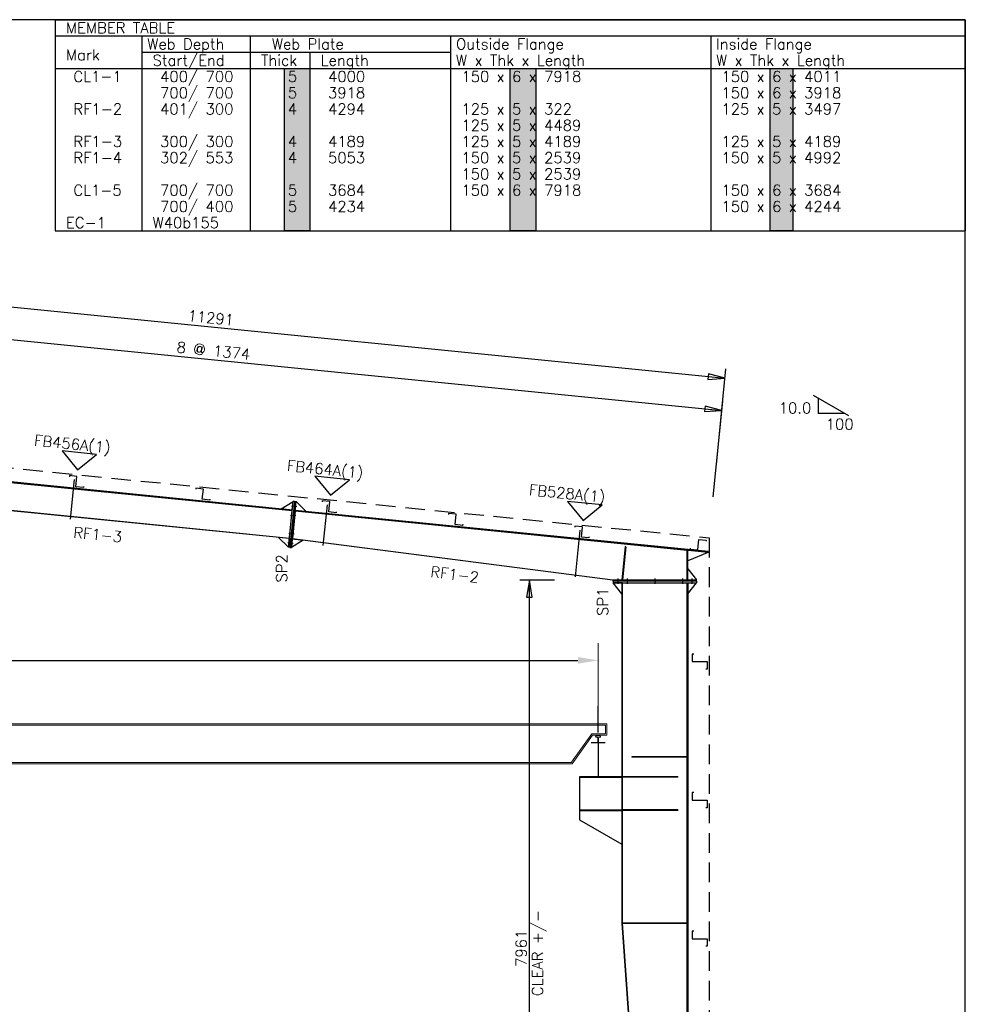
# Model space of a CAD drawing. Header units: millimetres. Extents: x 0 to 28190, y 0 to 19934.
# Tile 11 of 11: x 17961 to 28190, y 9276 to 19934. Entities that reach past the tile are written whole.
import ezdxf

# ---------------------------------------------------------------- set-up
doc = ezdxf.new("R2010")
doc.units = ezdxf.units.MM
doc.header["$MEASUREMENT"] = 0
doc.linetypes.add('CONTIN', pattern=[0])
doc.linetypes.add('DASHED', pattern=[319.6, 213.1, -106.5])
doc.layers.get('0').update_dxf_attribs({"linetype": 'CONTIN'})
for name, color, linetype in [('1', 7, 'CONTIN'), ('10', 10, 'CONTIN'), ('11', 7, 'CONTIN'), ('12', 6, 'CONTIN'), ('14', 7, 'CONTIN'), ('2', 6, 'CONTIN'), ('22', 7, 'CONTIN'), ('26', 7, 'CONTIN'), ('3', 7, 'CONTIN'), ('5', 5, 'DASHED')]:
    doc.layers.add(name, color=color, linetype=linetype)
doc.layers.add('COLUMN', color=5, linetype='CONTINUOUS', lineweight=70)
doc.styles.add('SIMPLEX', font='SIMPLEX')

# ---------------------------------------------------------------- blocks, each defined once
blk = doc.blocks.new('RF1TBL')
for p, q in [((-9845.2021, 0), (-9845.2021, -2285.4934)), ((-9845.2021, 0), (0, 0)), ((0, 0), (0, -2285.4934)), ((-9845.2021, -175.80717), (0, -175.80717)), ((-9845.2021, -175.80717), (-9845.2021, -2285.4934)), ((-9845.2021, -175.80717), (-9845.2021, -2285.4934)), ((-9845.2021, -175.80717), (-9845.2021, -2285.4934)), ((-8907.5635, -175.80717), (-8907.5635, -2285.4934)), ((-7735.5161, -175.80717), (-7735.5161, -2285.4934)), ((-5567.2275, -175.80717), (-5567.2275, -2285.4934)), ((-2754.3127, -175.80717), (-2754.3127, -2285.4934)), ((-8907.5635, -351.61435), (-5567.2275, -351.61435)), ((-7090.8896, -351.61435), (-7090.8896, -2285.4934)), ((-9845.2021, -527.42151), (0, -527.42151)), ((-9845.2021, -2285.4934), (0, -2285.4934)), ((-9845.2021, -2285.4934), (0, -2285.4934))]:
    blk.add_line(p, q)
at = {"layer": '14', "style": 'SIMPLEX'}
for s, p in [('MEMBER TABLE', (-9727.9971, -146.50598)), ('Web Depth', (-8848.9609, -322.31314)), ('Web Plate', (-7501.1064, -322.31314)), ('Outside Flange', (-5508.6255, -322.31314)), ('Inside Flange', (-2695.7102, -322.31314)), ('Mark', (-9727.9971, -439.51797)), ('Start/End', (-8790.3594, -498.12033)), ('Thick', (-7618.311, -498.12033)), ('Length', (-6973.6846, -498.12033)), ('W x Thk x Length', (-5508.6255, -498.12033)), ('W x Thk x Length', (-2695.7102, -498.12033))]:
    blk.add_text(s, height=117.204788, dxfattribs=at).set_placement(p)
at = {"layer": '26', "style": 'SIMPLEX'}
for s, p in [(' CL1-1', (-9727.9971, -673.92749)), (' 400/ 700', (-8790.3584, -673.92749)), ('    5', (-7676.9136, -673.92749)), (' 4000', (-6973.6846, -673.92749)), ('150 x 6 x 7918', (-5450.0225, -673.92749)), ('150 x 6 x 4011', (-2637.1079, -673.92749)), (' 700/ 700', (-8790.3584, -849.73474)), ('    5', (-7676.9136, -849.73474)), (' 3918', (-6973.6846, -849.73474)), ('150 x 6 x 3918', (-2637.1079, -849.73474)), (' RF1-2', (-9727.9971, -1025.5419)), (' 401/ 300', (-8790.3584, -1025.5419)), ('    4', (-7676.9136, -1025.5419)), (' 4294', (-6973.6846, -1025.5419)), ('125 x 5 x 322', (-5450.0225, -1025.5419)), ('125 x 5 x 3497', (-2637.1079, -1025.5419)), ('125 x 5 x 4489', (-5450.0225, -1201.349)), (' RF1-3', (-9727.9971, -1377.1563)), (' 300/ 300', (-8790.3584, -1377.1563)), ('    4', (-7676.9136, -1377.1563)), (' 4189', (-6973.6846, -1377.1563)), ('125 x 5 x 4189', (-5450.0225, -1377.1563)), ('125 x 5 x 4189', (-2637.1079, -1377.1563)), (' RF1-4', (-9727.9971, -1552.9634)), (' 302/ 553', (-8790.3584, -1552.9634)), ('    4', (-7676.9136, -1552.9634)), (' 5053', (-6973.6846, -1552.9634)), ('150 x 5 x 2539', (-5450.0225, -1552.9634)), ('150 x 5 x 4992', (-2637.1079, -1552.9634)), ('150 x 5 x 2539', (-5450.0225, -1728.7706)), (' CL1-5', (-9727.9971, -1904.5778)), (' 700/ 700', (-8790.3584, -1904.5778)), ('    5', (-7676.9136, -1904.5778)), (' 3684', (-6973.6846, -1904.5778)), ('150 x 6 x 7918', (-5450.0225, -1904.5778)), ('150 x 6 x 3684', (-2637.1079, -1904.5778)), (' 700/ 400', (-8790.3584, -2080.385)), ('    5', (-7676.9136, -2080.385)), (' 4234', (-6973.6846, -2080.385)), ('150 x 6 x 4244', (-2637.1079, -2080.385)), ('W40b155', (-8790.3584, -2256.1921)), ('EC-1', (-9727.9971, -2256.1921))]:
    blk.add_text(s, height=117.204788, dxfattribs=at).set_placement(p)
blk = doc.blocks.new('WSECTN')
for p, q in [((-76.2, 25.4), (76.2, 25.4)), ((0, 0), (0, 25.4)), ((-76.2, 0), (76.2, 0))]:
    blk.add_line(p, q)
blk = doc.blocks.new('ZCOL')
for p, q in [((10.2, 0), (0, 0)), ((0, 0), (0, -25.4)), ((10.2, -2.5), (10.2, 0)), ((-10.2, -25.4), (-10.2, -22.9)), ((0, -25.4), (-10.2, -25.4))]:
    blk.add_line(p, q)
blk = doc.blocks.new('MARKER')
for p, q in [((187.527664, 187.527664), (-187.52766, 187.527664)), ((-187.52766, 187.527664), (0, 0)), ((0, 0), (187.527664, 187.527664))]:
    blk.add_line(p, q)
blk = doc.blocks.new('ARROWF')
for p, q in [((0, 0), (-183, 30)), ((-183, 30), (-183, -30)), ((-183, -30), (0, 0))]:
    blk.add_line(p, q)
blk = doc.blocks.new('RAIL')
at = {"layer": 'COLUMN', "lineweight": 0}
for p, q in [((37, 0), (-37, 0)), ((-27, 103), (27, 103)), ((-15, 83), (-27, 83)), ((-27, 8), (-15, 8)), ((-5, 18), (-5, 73)), ((5, 73), (5, 18)), ((27, 83), (15, 83)), ((15, 8), (27, 8))]:
    blk.add_line(p, q, dxfattribs=at)
for centre, start, end in [((-27, 93), 90, 180), ((-27, 93), 180, 270), ((-27, -2), 90, 169.2104), ((-15, 73), 0, 90), ((-15, 18), 270, 0), ((15, 73), 90, 180), ((15, 18), 180, 270), ((27, 93), 0, 90), ((27, 93), 270, 0), ((27, -2), 10.7896, 90)]:
    blk.add_arc(centre, 10, start, end, dxfattribs=at)
blk = doc.blocks.new('A$C5D5B3472')
at = {"lineweight": 0}
for p, q in [((-3050, 0), (-24040, 0)), ((-24040, 0), (-24040, -127)), ((-24025, -20), (-24025, -107)), ((-3070, -15), (-24020, -15)), ((-24040, -127), (-23882, -127)), ((-24020, -112), (-23877, -112)), ((-23882, -127), (-23651, -449)), ((-23873, -115), (-23645, -432)), ((-3449, -434), (-23641, -434)), ((-3439, -449), (-23651, -449))]:
    blk.add_line(p, q, dxfattribs=at)
for centre, start, end in [((-24020, -20), 90, 180), ((-24020, -107), 180, 270), ((-23877, -117), 35.6722, 90), ((-23641, -429), 215.6722, 270)]:
    blk.add_arc(centre, 5, start, end, dxfattribs=at)

msp = doc.modelspace()

# ---------------------------------------------------------------- hatches: boundary and pattern name
at = {"linetype": 'Continuous'}
h = msp.add_hatch(color=256, dxfattribs=at)
h.dxf.hatch_style = 1
h.paths.add_polyline_path([(23267, 19406.6), (23543.5, 19406.6), (23543.5, 17648.5), (23267, 17648.5)])
h.paths.add_polyline_path([(20825.9, 19406.6), (21098.7, 19406.6), (21098.7, 17648.5), (20825.9, 17648.5)])
h.paths.add_polyline_path([(26079.9, 19406.6), (26323.1, 19406.6), (26323.1, 17648.5), (26079.9, 17648.5)])

# ---------------------------------------------------------------- linework, layer by layer
at = {"color": 6, "lineweight": 13}
msp.add_line((24217.7, 12273.9), (24217.7, 13186.1), dxfattribs=at)
at = {"color": 6}
msp.add_line((4366.4, 12998.6), (23998.9, 12998.6), dxfattribs=at)
at = {"linetype": 'Continuous'}
for points in [[(20825.9, 19406.6), (21098.7, 19406.6), (21098.7, 17648.5), (20825.9, 17648.5)], [(23267, 19406.6), (23543.5, 19406.6), (23543.5, 17648.5), (23267, 17648.5)], [(26079.9, 19406.6), (26323.1, 19406.6), (26323.1, 17648.5), (26079.9, 17648.5)]]:
    msp.add_lwpolyline(points, close=True, dxfattribs=at)
at = {"color": 6, "linetype": 'Continuous'}
msp.add_solid([(23998.9, 12962.1), (23998.9, 13035), (24217.7, 12998.6)], dxfattribs=at)
at = {"layer": '1'}
for p, q in [((16740.9, 15037.5), (20908.6, 14620.8)), ((16740.9, 15037.5), (20908.6, 14620.8)), ((20909.1, 14625.7), (16741.4, 15042.5)), ((18551.3, 14955.6), (18508.3, 14526)), ((20878.3, 14317.3), (16710.6, 14734)), ((16711.1, 14739), (20878.8, 14322.3)), ((16711.1, 14739), (20878.8, 14322.3)), ((20789.7, 14637.7), (20918.6, 14720.3)), ((20868.8, 14222.7), (20918.6, 14720.3)), ((20934.5, 14718.7), (20884.8, 14221.2)), ((20934.5, 14718.7), (20884.8, 14221.2)), ((20900.7, 14219.6), (20950.4, 14717.1)), ((20909.1, 14625.7), (20918.6, 14720.3)), ((20934.5, 14718.7), (20918.6, 14720.3)), ((20918.6, 14720.3), (20918.6, 14720.3)), ((20934.5, 14718.7), (20950.4, 14717.1)), ((20941, 14622.6), (20950.4, 14717.1)), ((21060.4, 14610.6), (20950.4, 14717.1)), ((20950.4, 14717.1), (20950.4, 14717.1)), ((20909.1, 14625.7), (20789.7, 14637.7)), ((20878.8, 14322.3), (20908.6, 14620.8)), ((20901, 14671.8), (20958.1, 14666.1)), ((20901, 14671.8), (20958.1, 14666.1)), ((20908.6, 14620.8), (20909.1, 14625.7)), ((20940.5, 14617.6), (20910.6, 14318.6)), ((20940.5, 14617.6), (20941, 14622.6)), ((20940.5, 14617.6), (25181.7, 14193.5)), ((20940.5, 14617.6), (25407.2, 14170.9)), ((25407.7, 14175.9), (20941, 14622.6)), ((20941, 14622.6), (21060.4, 14610.6)), ((21285.4, 14682.1), (21241.6, 14243.8)), ((20891, 14572.3), (20948.1, 14566.6)), ((20891, 14572.3), (20948.1, 14566.6)), ((24019.6, 14408.7), (23968.9, 13901.4)), ((20878.3, 14317.3), (20758.9, 14329.2)), ((20758.9, 14329.2), (20868.8, 14222.7)), ((20878.3, 14317.3), (20868.8, 14222.7)), ((20871.1, 14373.3), (20928.2, 14367.6)), ((20871.1, 14373.3), (20928.2, 14367.6)), ((20878.8, 14322.3), (20878.3, 14317.3)), ((20878.8, 14322.3), (20878.8, 14322.3)), ((20910.1, 14313.6), (20900.7, 14219.6)), ((21029.1, 14298.3), (20900.7, 14219.6)), ((20910.7, 14318.6), (20910.1, 14313.6)), ((24378, 13866.3), (20910.1, 14313.6)), ((20910.1, 14313.6), (21029.1, 14298.3)), ((20910.6, 14318.6), (24378.7, 13871.3)), ((20910.7, 14318.6), (24378.7, 13871.3)), ((20861.2, 14273.8), (20918.3, 14268.1)), ((20861.2, 14273.8), (20918.3, 14268.1)), ((20884.8, 14221.2), (20868.8, 14222.7)), ((20868.8, 14222.7), (20868.8, 14222.7)), ((20884.8, 14221.2), (20900.7, 14219.6)), ((20900.7, 14219.6), (20900.7, 14219.6)), ((24511.5, 14229.8), (24475.7, 13871.6)), ((24511.5, 14229.8), (24475.7, 13871.6)), ((24517.5, 14229.2), (24481.7, 13871)), ((24517.5, 14229.2), (24481.7, 13871)), ((24517.5, 14229.2), (24511.5, 14229.8)), ((24517.5, 14229.2), (24511.5, 14229.8)), ((25181.7, 13871.3), (25181.7, 14193.5)), ((25181.7, 14193), (25181.7, 13871.3)), ((25181.7, 14193), (25186.7, 14193)), ((25186.7, 13871.3), (25186.7, 14193)), ((25186.7, 14193), (25416.7, 14170)), ((25407.2, 14170.9), (25407.7, 14175.9)), ((25416.7, 14170), (25186.7, 14078)), ((25186.7, 13871.3), (25186.7, 13991.3)), ((25186.7, 13991.3), (25281.7, 13871.3)), ((24378.7, 13871.3), (24378, 13866.3)), ((24378.7, 13871.3), (25181.7, 13871.3)), ((24381.7, 13855.3), (24381.7, 13871.3)), ((24381.7, 13871.3), (25281.7, 13871.3)), ((24431.7, 13884), (24431.7, 13826.6)), ((24431.7, 13884), (24431.7, 13826.6)), ((24481.7, 13871), (24475.7, 13871.6)), ((24481.7, 13871), (24475.7, 13871.6)), ((24531.7, 13884), (24531.7, 13826.6)), ((24531.7, 13884), (24531.7, 13826.6)), ((24831.7, 13884), (24831.7, 13826.6)), ((24831.7, 13884), (24831.7, 13826.6)), ((25131.7, 13884), (25131.7, 13826.6)), ((25131.7, 13884), (25131.7, 13826.6)), ((25181.7, 13871.3), (25186.7, 13871.3)), ((25186.7, 13871.3), (25281.7, 13871.3)), ((25231.7, 13884), (25231.7, 13826.6)), ((25231.7, 13884), (25231.7, 13826.6)), ((25281.7, 13855.3), (25281.7, 13871.3)), ((25281.7, 13871.3), (25281.7, 13871.3)), ((25281.7, 13855.3), (24381.7, 13855.3)), ((25281.7, 13855.3), (24381.7, 13855.3)), ((24381.7, 13855.3), (24381.7, 13839.3)), ((24381.7, 13839.3), (25281.7, 13839.3)), ((24475.7, 13719.3), (24381.7, 13839.3)), ((24381.7, 13839.3), (24381.7, 13839.3)), ((24475.7, 13839.3), (24381.7, 13839.3)), ((24481.7, 13839.3), (24475.7, 13839.3)), ((24475.7, 13839.3), (24475.7, 10155.6)), ((24475.7, 13839.3), (24475.7, 13719.3)), ((24481.7, 10155.6), (24481.7, 13839.3)), ((24481.7, 13839.3), (24481.7, 13839.3)), ((24481.7, 13839.3), (25181.7, 13839.3)), ((24481.7, 10155.6), (24481.7, 13839.3)), ((25181.7, 10155.6), (25181.7, 13839.3)), ((25181.7, 5921.6), (25181.7, 13839.3)), ((25181.7, 13839.3), (25187.7, 13839.3)), ((25187.7, 13839.3), (25187.7, 5921.6)), ((25187.7, 13839.3), (25187.7, 13719.3)), ((25187.7, 13719.3), (25281.7, 13839.3)), ((25187.7, 13839.3), (25281.7, 13839.3)), ((25281.7, 13855.3), (25281.7, 13839.3)), ((25281.7, 13839.3), (25281.7, 13839.3)), ((25181.7, 11955.6), (24581.7, 11955.6)), ((24581.7, 11955.6), (24581.7, 11949.6)), ((25181.7, 11955.6), (24581.7, 11955.6)), ((24581.7, 11955.6), (24581.7, 11949.6)), ((25181.7, 11949.6), (24581.7, 11949.6)), ((25181.7, 11949.6), (24581.7, 11949.6)), ((25181.7, 11955.6), (25181.7, 11949.6)), ((25181.7, 11955.6), (25181.7, 11949.6)), ((24475.7, 11739.6), (24017.7, 11739.6)), ((24017.7, 11739.6), (24017.7, 11373.6)), ((24475.7, 11739.6), (24017.7, 11739.6)), ((24017.7, 11739.6), (24017.7, 11373.6)), ((24475.7, 11731.6), (24017.7, 11731.6)), ((24475.7, 11731.6), (24017.7, 11731.6)), ((25081.7, 11739.6), (24481.7, 11739.6)), ((24481.7, 11739.6), (24481.7, 11733.6)), ((25081.7, 11739.6), (24481.7, 11739.6)), ((24481.7, 11739.6), (24481.7, 11733.6)), ((25081.7, 11733.6), (24481.7, 11733.6)), ((25081.7, 11733.6), (24481.7, 11733.6)), ((25081.7, 11739.6), (25081.7, 11733.6)), ((25081.7, 11739.6), (25081.7, 11733.6)), ((24017.7, 11381.6), (24475.7, 11381.6)), ((24017.7, 11381.6), (24475.7, 11381.6)), ((24017.7, 11373.6), (24475.7, 11373.6)), ((24017.7, 11373.6), (24017.7, 11273.6)), ((24017.7, 11373.6), (24475.7, 11373.6)), ((25081.7, 11379.6), (24481.7, 11379.6)), ((24481.7, 11379.6), (24481.7, 11373.6)), ((25081.7, 11379.6), (24481.7, 11379.6)), ((24481.7, 11379.6), (24481.7, 11373.6)), ((25081.7, 11373.6), (24481.7, 11373.6)), ((25081.7, 11373.6), (24481.7, 11373.6)), ((25081.7, 11379.6), (25081.7, 11373.6)), ((25081.7, 11379.6), (25081.7, 11373.6)), ((24017.7, 11273.6), (24475.7, 11009.2)), ((24481.7, 10155.6), (24475.7, 10155.2)), ((24481.7, 10155.6), (24475.7, 10155.6)), ((24475.7, 10155.2), (24775.7, 5921.6)), ((24781.7, 5921.6), (24481.7, 10155.6)), ((24481.7, 10155.6), (24481.7, 10155.6)), ((24481.7, 10155.6), (25181.7, 10155.6)), ((25181.7, 10155.6), (24481.7, 10155.6)), ((24781.7, 5922.1), (24481.7, 10155.6)), ((25181.7, 5921.6), (25181.7, 10155.6))]:
    msp.add_line(p, q, dxfattribs=at)
at = {"layer": '12'}
for p, q in [((25462.1, 14769.8), (25565.6, 15804.5)), ((23746.6, 13866.3), (23371.6, 13866.3))]:
    msp.add_line(p, q, dxfattribs=at)
at = {"layer": '2'}
for p, q in [((14355.4, 17176.1), (25590.4, 16052.6)), ((14320.4, 16826.2), (25555.4, 15702.7)), ((25497.1, 15119.6), (25600.6, 16154.4)), ((23473.8, 5905.6), (23473.8, 13866.3)), ((24217.7, 12218.1), (24217.7, 12503.7))]:
    msp.add_line(p, q, dxfattribs=at)
at = {"layer": '22'}
for p, q in [((28189.6, 19934), (0, 19934)), ((28189.6, 0), (28189.6, 19934))]:
    msp.add_line(p, q, dxfattribs=at)
at = {"layer": '3'}
for p, q in [((26929.6, 15644.3), (26548, 15864.7)), ((26596.7, 15836.5), (26596.7, 15672.5)), ((26880.9, 15672.5), (26596.7, 15672.5))]:
    msp.add_line(p, q, dxfattribs=at)
at = {"layer": '5'}
for p, q in [((14182.7, 15449.1), (25417.7, 14325.6)), ((25417.7, 14325.6), (25417.7, 8405.6))]:
    msp.add_line(p, q, dxfattribs=at)

# ---------------------------------------------------------------- block references
msp.add_blockref('RF1TBL', (28189.6, 19934))
at = {"lineweight": 0, "xscale": -0.9635180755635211, "yscale": 0.9635180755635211, "zscale": 0.9635180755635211}
msp.add_blockref('A$C5D5B3472', (1148.1, 12312.9), dxfattribs=at)
at = {"color": 3, "linetype": 'ByBlock', "lineweight": 0, "ltscale": 5, "extrusion": (0, 0, -1), "xscale": 0.7260635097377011, "yscale": 0.7260635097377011, "zscale": -0.7260635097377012}
msp.add_blockref('RAIL', (-24217.7, 12105.6), dxfattribs=at)
at = {"layer": '1', "yscale": 14.40944769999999, "zscale": 14.40944769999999, "rotation": 180}
msp.add_blockref('WSECTN', (24217.7, 12105.6), dxfattribs=at)
at = {"layer": '10'}
for p, xscale, yscale, zscale, rotation in [((18569.3, 14878.9), 7.999999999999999, -4.4055119, -4.4055119, 354.2894053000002), ((19936.4, 14742.2), 7.999999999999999, -4.4055119, -4.4055119, 354.2894053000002), ((21303.5, 14605.5), 7.999999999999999, -4.4055119, -4.4055119, 354.2894053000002), ((22670.6, 14468.7), 7.999999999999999, -4.4055119, -4.4055119, 354.2894053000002), ((24037.6, 14332), 7.999999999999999, -4.4055119, -4.4055119, 354.2894053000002), ((25294.8, 14196.1), -7.999999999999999, -4.4055009, -4.4055009, 354.2894053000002), ((25236.7, 12985.6), -7.999999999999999, -6.374015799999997, -6.374015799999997, 270.000015), ((25236.7, 11485.6), -7.999999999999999, -6.374015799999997, -6.374015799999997, 270.000015), ((25236.7, 9985.6), -7.999999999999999, -6.374015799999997, -6.374015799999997, 270.000015)]:
    msp.add_blockref('ZCOL', p, dxfattribs=dict(at, xscale=xscale, yscale=yscale, zscale=zscale, rotation=rotation))
at = {"layer": '2'}
for p, rotation in [((25590.4, 16052.6), 354.2894053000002), ((25555.4, 15702.7), 354.2894053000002), ((23473.8, 13866.3), 90)]:
    msp.add_blockref('ARROWF', p, dxfattribs=dict(at, rotation=rotation))
at = {"layer": '3', "rotation": 354.2894053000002}
for p in [(18587.4, 15060.1), (21321.6, 14786.6), (24055.8, 14513.2)]:
    msp.add_blockref('MARKER', p, dxfattribs=at)

# ---------------------------------------------------------------- texts
at = {"layer": '11', "style": 'SIMPLEX'}
for s, rotation, p in [('11291', 354.28941, (19772.7, 16673.6)), ('8 @ 1374', 354.28941, (19653.5, 16332.2)), ('7961', 90, (23444.5, 9680.9)), ('CLEAR +/-', 90, (23620.3, 9364.4))]:
    msp.add_text(s, height=117.2, rotation=rotation, dxfattribs=at).set_placement(p)
at = {"layer": '3', "style": 'SIMPLEX'}
for s, p in [('  10.0', (26010.7, 15672.5)), ('100', (26680.2, 15496.6))]:
    msp.add_text(s, height=117.2, dxfattribs=at).set_placement(p)
for s, rotation, p in [('FB456A(1)', 354.28941, (18113.2, 15324.2)), ('FB464A(1)', 354.28941, (20847.4, 15050.8)), ('FB528A(1)', 354.28941, (23464.9, 14789)), (' RF1-3', 354.2894, (18457.4, 14335.8)), ('SP2', 90, (20852.6, 13841.3)), (' RF1-2', 352.84451, (22317.7, 13912.8)), ('SP1', 90, (24325, 13479.8))]:
    msp.add_text(s, height=117.2, rotation=rotation, dxfattribs=at).set_placement(p)

doc.saveas('drawing.dxf')
